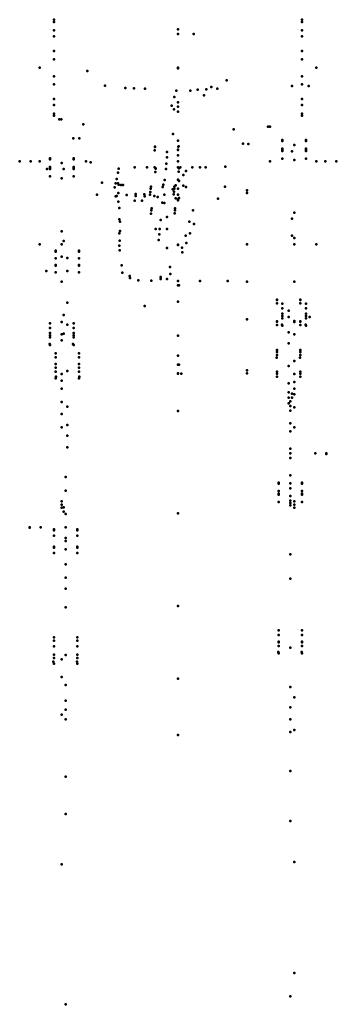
# Model space of a CAD drawing. Header units: millimetres. Extents: x -143 to 143, y -845 to 43.
import ezdxf

# ---------------------------------------------------------------- set-up
doc = ezdxf.new("R2010")
doc.units = ezdxf.units.MM
doc.layers.add('ConnectionPoints', color=7, linetype='Continuous', lineweight=50)

msp = doc.modelspace()

# ---------------------------------------------------------------- linework, layer by layer
at = {"layer": 'ConnectionPoints', "extrusion": (1, 0, 0)}
for p in [(-112, 43.33, 7.64), (-112, 41.35, -15.05), (112, 43.33, 7.64), (112, 41.35, -15.05), (-112, 33.71, 28.28), (-112, 28.28, -33.71), (112, 33.71, 28.28), (112, 28.28, -33.71), (-112, 15.05, 41.35), (112, 15.05, 41.35), (-112, 7.64, -43.33), (0, 0), (112, 7.64, -43.33), (-112, -7.64, 43.33), (112, -7.64, 43.33), (-112, -15.05, -41.35), (30, -17.5, 300.51), (103, -16.46, 652.27), (112, -15.05, -41.35), (118, -16.46, 652.27), (11, -20.62, 759.68), (-112, -28.28, 33.71), (-112, -33.71, -28.28), (112, -28.28, 33.71), (112, -33.71, -28.28), (-112, -41.35, 15.05), (-112, -43.33, -7.64), (112, -41.35, 15.05), (112, -43.33, -7.64), (-10, -75.99, 795.85), (-143, -84.39, 784.16), (-125, -84.39, 784.16), (133, -84.39, 784.16), (-39, -89.99, 433.31), (-21, -89.99, 433.31), (2, -89.99, 433.31), (20, -89.99, 433.31), (25, -89.99, 433.31), (-105, -159.38, -42.71), (105, -159.38, -42.71), (-100, -183.5, 893.86), (-105, -192.98, -116.84), (-105, -192.98, -116.84), (20, -192.3, 169.18), (105, -192.98, -116.84), (105, -192.98, -116.84), (1, -196.31, 423.81), (-30, -214.99, 123.94), (119, -224.9, 829.51), (1, -267.98, 420.98), (0, -275.75, 353.48), (103, -297.62, 521.16), (100, -302.66, 646.33), (105, -306.3, 131.55), (-105, -324.43, 140.01), (-105, -324.43, 140.01), (105, -324.43, 140.01), (124, -347.88, 579.88), (134, -347.88, 579.88), (-105, -391.34, 68.14), (-105, -396.93, 123.63), (-103.2, -396.57, 662.66), (105, -391.34, 68.14), (105, -396.93, 123.63), (-103.2, -400.56, 663.01), (-134, -414.97, 738.87), (-105, -583.75, -148.41), (-101.5, -587.87, 982.72), (101.5, -599.21, 754.73), (105, -716.46, 206.14)]:
    msp.add_point(p, dxfattribs=at)
at = {"layer": 'ConnectionPoints', "extrusion": (0, -0.173648, 0.984808)}
msp.add_point((0, 34.53, 422.41), dxfattribs=at)
at = {"layer": 'ConnectionPoints', "extrusion": (0, 0.087156, 0.996195)}
msp.add_point((0, 34.53, 422.41), dxfattribs=at)
at = {"layer": 'ConnectionPoints', "extrusion": (-1, 0, 0)}
for p in [(0, 30.51, 880.57), (14, 30.51, 880.57), (-125, 0), (0, 0), (0, 0), (125, 0), (0, 0), (0, -0.63, -0.11), (0, -0.63, -0.11), (0, -0.63, -0.11), (30, -17.5, 300.51), (0, -31.26, -341.82), (0, -35.05, 958.71), (0, -35.05, 958.71), (0, -39.75, -242.06), (0, -39.75, -242.06), (0, -65.77, -174.07), (0, -65.77, -174.07), (-10, -75.99, 795.85), (0, -73.87, -114.57), (0, -79.08, -85.02), (-133, -84.39, 784.16), (-83, -84.39, 784.16), (0, -84.39, 784.16), (83, -84.39, 784.16), (105, -83.35, 27.59), (125, -84.39, 784.16), (143, -84.39, 784.16), (-118.2, -91.51, 635.97), (-103.2, -91.51, 635.97), (-28, -89.99, 433.31), (0, -89.99, 433.31), (13, -89.99, 433.31), (25, -89.99, 433.31), (-105, -99.7, 39.95), (0, -101.1, -88.91), (0, -109.19, -29.41), (0, -114.4, 0.14), (0, -114.4, 0.14), (0, -114.4, 0.14), (62.46, -110.53, 217.04), (62.46, -113.12, 288.16), (62.46, -113.12, 145.92), (0, -118.6, 1017.21), (0, -118.6, 1017.21), (0, -119.7, -244.85), (-125, -159.38, -42.71), (0, -159.58, 83.56), (0, -159.58, 83.56), (0, -159.89, -43.42), (0, -159.89, -43.42), (62.46, -159.32, 93.21), (62.46, -159.32, 340.86), (125, -159.38, -42.71), (-119, -183.5, 893.86), (-10, -190.56, 481.05), (-10, -190.56, 481.05), (0, -192.3, 169.18), (45, -192.3, 169.18), (62.46, -193.09, 348.01), (62.46, -193.09, 86.07), (0, -196.31, 423.81), (0, -211.05, 1060.32), (0, -211.05, 1060.32), (62.46, -226.86, 340.86), (62.46, -226.86, 93.21), (100, -224.9, 829.51), (0, -241.74, 395.09), (0, -259.93, 438.25), (0, -267.98, 420.98), (62.46, -273.06, 288.16), (62.46, -273.06, 145.92), (0, -275.75, 353.48), (0, -276.03, 403.72), (3, -276.03, 403.72), (62.46, -275.65, 217.04), (101.5, -301.06, 583.98), (103, -294, 522.85), (103, -297.62, 521.16), (0, -309.57, 1086.72), (0, -309.57, 1086.72), (101.5, -305.28, 560.02), (101.5, -309.38, 606.84), (101.5, -320.92, 541.38), (101.5, -328.02, 622.48), (-100, -342.42, 774.1), (101.5, -343.78, 533.06), (101.5, -347.88, 579.88), (101.5, -351.98, 626.71), (134, -348.4, 580.11), (-101.5, -369.32, 726.83), (-101.5, -369.32, 751.16), (101.5, -367.74, 537.29), (-101.5, -381.48, 705.76), (-101.5, -381.48, 772.23), (101.5, -374.84, 618.38), (101.5, -386.38, 552.93), (101.5, -390.48, 599.75), (-105, -391.34, 68.14), (-105, -394.27, 70.87), (-105, -396.93, 123.63), (101.5, -392.6, 644.87), (101.5, -392.6, 644.87), (101.5, -394.7, 575.79), (105, -391.34, 68.14), (105, -394.27, 70.87), (105, -396.93, 123.63), (-103.2, -400.56, 663.01), (-101.5, -402.55, 693.6), (-101.5, -402.55, 784.39), (0, -402.02, 1129.83), (0, -402.02, 1129.83), (-134, -414.71, 738.99), (-124, -414.71, 738.99), (-101.5, -414.71, 738.99), (-101.5, -426.88, 693.6), (-101.5, -426.88, 784.39), (-101.5, -434.51, 815.36), (-101.5, -434.51, 815.36), (-101.5, -447.95, 705.76), (-101.5, -447.95, 772.23), (-101.5, -460.11, 751.16), (-101.5, -460.11, 726.83), (0, -485.57, 1188.33), (0, -485.57, 1188.33), (0, -551.13, 1266.47), (0, -551.13, 1266.47), (-105, -583.75, -148.41), (-105, -583.75, -148.41), (0, -602.13, 1354.8), (-101.5, -639.57, 959.61), (-101.5, -639.57, 959.61), (101.5, -634.63, 710.29), (101.5, -634.63, 710.29), (-101.5, -673.39, 992.05), (101.5, -679.49, 723.84), (-105, -718.8, -192.29), (-105, -718.8, -192.29), (105, -716.46, 206.14), (105, -716.46, 206.14), (105, -816.87, 105.74), (105, -816.87, 105.74), (101.5, -837.82, 656.63), (101.5, -837.82, 656.63), (-101.5, -844.98, 1004.05), (-101.5, -844.98, 1004.05)]:
    msp.add_point(p, dxfattribs=at)
at = {"layer": 'ConnectionPoints', "extrusion": (-0.126455, -0.389407, -0.912344)}
for p in [(-81.86, -2.89, -481.79), (-65.95, -16.16, -488.19), (43.92, -11.49, -497.74), (-1.4, -20.58, -373.59), (23.35, -24.99, -505.57)]:
    msp.add_point(p, dxfattribs=at)
at = {"layer": 'ConnectionPoints', "extrusion": (0.126455, 0.389407, 0.912344)}
for p in [(-81.86, -2.89, -481.79), (-65.95, -16.16, -488.19), (43.92, -11.49, -497.74), (23.35, -24.99, -505.57)]:
    msp.add_point(p, dxfattribs=at)
at = {"layer": 'ConnectionPoints', "extrusion": (0.986784, -0.046111, -0.155344)}
for p in [(-47.49, -18.17, -271.33), (-29.73, -19, -274.13), (-68.67, -103.73, -438.38)]:
    msp.add_point(p, dxfattribs=at)
at = {"layer": 'ConnectionPoints', "extrusion": (-0.986784, 0.046111, 0.155344)}
for p in [(-39.6, -18.54, -272.58), (-68.67, -103.73, -438.38)]:
    msp.add_point(p, dxfattribs=at)
at = {"layer": 'ConnectionPoints', "extrusion": (-0.127735, -0.223649, -0.966263)}
msp.add_point((-3.3, -26.42, -387.27), dxfattribs=at)
at = {"layer": 'ConnectionPoints', "extrusion": (-0.999048, -0.001522, 0.043593)}
for p in [(-1.4, -20.58, -373.59), (0, -31.26, -341.82)]:
    msp.add_point(p, dxfattribs=at)
at = {"layer": 'ConnectionPoints', "extrusion": (0.996419, 0.049133, 0.068808)}
for p in [(17.64, -19.82, -286.71), (35.57, -18.93, -285.47), (42.41, -107.37, -452.22)]:
    msp.add_point(p, dxfattribs=at)
at = {"layer": 'ConnectionPoints', "extrusion": (-0.996419, -0.049133, -0.068808)}
for p in [(25.61, -19.43, -286.16), (42.41, -107.37, -452.22)]:
    msp.add_point(p, dxfattribs=at)
at = {"layer": 'ConnectionPoints', "extrusion": (-0.125134, -0.051096, -0.990823)}
msp.add_point((-5.83, -34.21, -405.52), dxfattribs=at)
at = {"layer": 'ConnectionPoints', "extrusion": (0.991801, -0.032541, -0.123579)}
for p in [(-3.75, -37.58, -387.93), (-4.64, -59.88, -389.25), (-13.13, -105.55, -445.3), (-13.76, -107.5, -449.87), (-13.76, -107.5, -449.87), (-18.28, -116.52, -483.75), (-17.47, -155.36, -467.06)]:
    msp.add_point(p, dxfattribs=at)
at = {"layer": 'ConnectionPoints', "extrusion": (-0.999822, -0.018566, 0.003437)}
msp.add_point((-3.75, -37.58, -387.93), dxfattribs=at)
at = {"layer": 'ConnectionPoints', "extrusion": (-0.914094, 0.007609, -0.405432)}
for p in [(-107.21, -46.69, -437.97), (-105.38, -46.7, -437.16), (-94.46, -63.74, -464.57), (-88.98, -63.78, -462.14)]:
    msp.add_point(p, dxfattribs=at)
at = {"layer": 'ConnectionPoints', "extrusion": (-0.126917, -0.137898, -0.982281)}
for p in [(-85.53, -51.2, -486.25), (-85.53, -51.2, -486.25), (50.39, -55.66, -503.19)]:
    msp.add_point(p, dxfattribs=at)
at = {"layer": 'ConnectionPoints', "extrusion": (0.785345, -0.048149, -0.617183)}
for p in [(81.4, -53.22, -461.12), (82.97, -53.31, -462.35), (58.82, -68.63, -480.55), (63.53, -68.92, -484.26)]:
    msp.add_point(p, dxfattribs=at)
at = {"layer": 'ConnectionPoints', "extrusion": (-0.991801, 0.032541, 0.123579)}
for p in [(-4.64, -59.88, -389.25), (-13.13, -105.55, -445.3)]:
    msp.add_point(p, dxfattribs=at)
at = {"layer": 'ConnectionPoints', "extrusion": (0.126917, 0.137898, 0.982281)}
msp.add_point((50.39, -55.66, -503.19), dxfattribs=at)
at = {"layer": 'ConnectionPoints', "extrusion": (0.039871, 0.390458, 0.919757)}
for p in [(0.49, -70.91, -296.03), (-20.75, -71.08, -295.03), (-9.86, -80.78, -291.39), (-20.2, -90.65, -286.75), (-10.95, -91.51, -316.66), (1.04, -90.48, -287.74), (-11.95, -101.27, -339.66), (-24.94, -112.08, -391.61), (-24.64, -109.15, -384.71), (-24.46, -107.4, -380.57), (-3.7, -111.9, -392.6), (-3.4, -108.97, -385.7), (-3.22, -107.22, -381.57), (-24.38, -131.65, -383.32), (-24.08, -128.72, -376.42), (-23.91, -126.97, -372.28), (-3.15, -131.47, -384.32), (-2.85, -128.55, -377.42), (-2.67, -126.79, -373.28), (-15.64, -137.4, -424.75), (-16.47, -145.6, -444.07)]:
    msp.add_point(p, dxfattribs=at)
at = {"layer": 'ConnectionPoints', "extrusion": (0, 0.906308, -0.422618)}
for p in [(94.37, -65.26, 30.88), (105, -69.76, 21.25), (115.63, -65.26, 30.88), (94.37, -74.25, 11.62), (115.63, -74.25, 11.62), (105, -130.91, 49.77), (105, -153.57, 60.33), (94.37, -212.99, 99.77), (115.63, -212.99, 99.77), (94.37, -217.07, 101.67), (94.37, -221.98, 80.5), (115.63, -217.07, 101.67), (115.63, -221.98, 80.5), (94.37, -223.87, 104.84), (94.37, -226.05, 82.41), (115.63, -223.87, 104.84), (115.63, -226.05, 82.41), (94.37, -232.85, 85.58), (115.63, -232.85, 85.58), (105, -264.61, 112.11), (105, -283.64, 120.99)]:
    msp.add_point(p, dxfattribs=at)
at = {"layer": 'ConnectionPoints', "extrusion": (0, -0.906308, 0.422618)}
for p in [(94.37, -66.17, 31.31), (115.63, -66.17, 31.31), (94.37, -72.97, 34.48), (94.37, -75.15, 12.04), (115.63, -72.97, 34.48), (115.63, -75.15, 12.04), (94.37, -81.95, 15.21), (115.63, -81.95, 15.21), (94.37, -223.87, 104.84), (105, -228.36, 95.21), (105, -228.36, 95.21), (115.63, -223.87, 104.84), (94.05, -231.79, 87.85), (94.37, -232.85, 85.58), (115.31, -231.79, 87.85), (115.63, -232.85, 85.58), (105, -294.52, 126.06)]:
    msp.add_point(p, dxfattribs=at)
at = {"layer": 'ConnectionPoints', "extrusion": (-0.039871, -0.390458, -0.919757)}
for p in [(-21.09, -74.4, -302.85), (-20.79, -71.47, -295.95), (0.15, -74.22, -303.85), (0.45, -71.3, -296.95), (-20.54, -93.97, -294.57), (-20.24, -91.05, -287.67), (0.7, -93.8, -295.56), (1, -90.87, -288.66), (-25.19, -114.39, -390.61), (-24.94, -112.08, -391.61), (-3.96, -114.21, -391.61), (-3.7, -111.9, -392.6), (-14.04, -121.78, -387.96), (-14.04, -121.78, -387.96), (-24.38, -131.65, -383.32), (-3.15, -131.47, -384.32), (-16.95, -150.28, -455.1)]:
    msp.add_point(p, dxfattribs=at)
at = {"layer": 'ConnectionPoints', "extrusion": (0, 0.906308, 0.422618)}
msp.add_point((103, -75.37, 624.8), dxfattribs=at)
at = {"layer": 'ConnectionPoints', "extrusion": (0, -0.906308, -0.422618)}
msp.add_point((103, -75.37, 624.8), dxfattribs=at)
at = {"layer": 'ConnectionPoints', "extrusion": (0, 0.913545, -0.406737)}
for p in [(-115.63, -81.67, 43.56), (-105, -85.99, 33.85), (-94.37, -81.67, 43.56), (-115.63, -90.32, 24.14), (-94.37, -90.32, 24.14), (-105, -147.64, 61.3), (-105, -170.48, 71.46), (-115.63, -230.58, 109.86), (-94.37, -230.58, 109.86), (-115.63, -234.69, 111.69), (-115.63, -239.22, 90.44), (-94.37, -234.69, 111.69), (-94.37, -239.22, 90.44), (-115.63, -241.54, 114.74), (-115.63, -243.33, 92.27), (-94.37, -241.54, 114.74), (-94.37, -243.33, 92.27), (-115.63, -250.19, 95.32), (-94.37, -250.19, 95.32), (-105, -282.4, 121.3), (-105, -301.59, 129.84)]:
    msp.add_point(p, dxfattribs=at)
at = {"layer": 'ConnectionPoints', "extrusion": (0, -0.913545, 0.406737)}
for p in [(-115.63, -82.58, 43.97), (-94.37, -82.58, 43.97), (-115.63, -89.43, 47.02), (-115.63, -91.23, 24.54), (-94.37, -89.43, 47.02), (-94.37, -91.23, 24.54), (-115.63, -98.08, 27.59), (-94.37, -98.08, 27.59), (-115.63, -241.54, 114.74), (-105, -245.86, 105.03), (-105, -245.86, 105.03), (-94.37, -241.54, 114.74), (-115.95, -249.17, 97.61), (-115.63, -250.19, 95.32), (-94.69, -249.17, 97.61), (-94.37, -250.19, 95.32), (-105, -312.55, 134.72)]:
    msp.add_point(p, dxfattribs=at)
at = {"layer": 'ConnectionPoints', "extrusion": (-0.19161, 0.975045, -0.112125)}
msp.add_point((-78.83, -85.33, -482.33), dxfattribs=at)
at = {"layer": 'ConnectionPoints', "extrusion": (-0.998866, -0.008385, 0.04686)}
msp.add_point((-10.45, -86.64, -305.18), dxfattribs=at)
at = {"layer": 'ConnectionPoints', "extrusion": (-0.002886, 0.961086, -0.276233)}
for p in [(-54.3, -94.77, -537.76), (-53.54, -91.17, -525.26), (4.74, -96.7, -545.12), (7.3, -93.17, -532.84), (-56.35, -104.45, -571.42), (-55.47, -100.3, -557), (-2.16, -106.22, -578.18), (0.8, -102.14, -564.01), (-57.11, -108.04, -583.93), (-53.98, -113.01, -601.25), (-46.3, -114.92, -607.96), (-12.32, -114.38, -606.44), (-4.72, -109.76, -590.45), (-38.19, -115.86, -611.34), (-30.25, -116.12, -612.33), (-21.51, -115.73, -611.05)]:
    msp.add_point(p, dxfattribs=at)
at = {"layer": 'ConnectionPoints', "extrusion": (0.220804, 0.961514, -0.163512)}
msp.add_point((42.66, -89.32, -497.47), dxfattribs=at)
at = {"layer": 'ConnectionPoints', "extrusion": (-0.019343, -0.994121, 0.10653)}
for p in [(-54.27, -104.38, -535), (-53.5, -105.59, -521.12), (4.77, -106.31, -542.36), (-46.3, -114.92, -607.96), (7.34, -107.58, -528.7), (-56.31, -115.98, -568.11), (-55.43, -115.67, -552.58), (-53.95, -120.7, -599.04), (-21.51, -115.73, -611.05), (-12.3, -122.07, -604.23), (-2.13, -117.76, -574.86), (0.84, -117.52, -559.59)]:
    msp.add_point(p, dxfattribs=at)
at = {"layer": 'ConnectionPoints', "extrusion": (-0.83205, 0.019359, -0.554362)}
for p in [(-51.46, -105.73, -243.81), (-49.79, -105.77, -242.7), (-39.25, -119.83, -240.97), (-32.6, -119.99, -236.54)]:
    msp.add_point(p, dxfattribs=at)
at = {"layer": 'ConnectionPoints', "extrusion": (0.19161, -0.975045, 0.112125)}
msp.add_point((-73.08, -114.58, -478.96), dxfattribs=at)
at = {"layer": 'ConnectionPoints', "extrusion": (-0.154197, -0.985615, 0.069178)}
msp.add_point((-57.11, -108.04, -583.93), dxfattribs=at)
at = {"layer": 'ConnectionPoints', "extrusion": (-0.00826, -0.981338, 0.192113)}
for p in [(-38.19, -113.94, -611.89), (-30.26, -114.2, -612.88)]:
    msp.add_point(p, dxfattribs=at)
at = {"layer": 'ConnectionPoints', "extrusion": (0.1025, -0.994037, 0.037194)}
msp.add_point((-4.72, -109.76, -590.45), dxfattribs=at)
at = {"layer": 'ConnectionPoints', "extrusion": (-0.220804, -0.961514, 0.163512)}
msp.add_point((36.03, -118.16, -492.56), dxfattribs=at)
at = {"layer": 'ConnectionPoints', "extrusion": (-0.022836, 0.90634, -0.421932)}
for p in [(-53.06, -126.47, -488.16), (13.65, -128.66, -496.47), (-53.1, -136.75, -499.39), (10.27, -138.83, -507.29), (-53.01, -149.48, -508.91), (7.03, -151.45, -516.39), (-53, -160.58, -519.57), (3.69, -162.44, -526.64)]:
    msp.add_point(p, dxfattribs=at)
at = {"layer": 'ConnectionPoints', "extrusion": (-0.044323, 0.819414, -0.571486)}
for p in [(-52.4, -138.76, -479.58), (14.32, -140.95, -487.9), (-52.53, -147.4, -491.96), (-20.24, -145.58, -491.85), (10.85, -149.48, -499.86), (-52.65, -156.04, -504.34), (7.38, -158.01, -511.82), (-52.78, -164.68, -516.72), (3.91, -166.54, -523.78), (-50.42, -184.79, -545.73), (-6.78, -186.22, -551.17), (-43.44, -189.62, -553.19), (-35.91, -191.81, -556.92), (-24.01, -192.2, -558.4), (-15.67, -190.53, -556.65)]:
    msp.add_point(p, dxfattribs=at)
at = {"layer": 'ConnectionPoints', "extrusion": (1.22465e-16, 0.34202, 0.939693)}
msp.add_point((-10, -134.55, 634.95), dxfattribs=at)
at = {"layer": 'ConnectionPoints', "extrusion": (1.22465e-16, 0.906308, 0.422618)}
msp.add_point((103, -136.09, 596.48), dxfattribs=at)
at = {"layer": 'ConnectionPoints', "extrusion": (-1.22465e-16, -0.34202, -0.939693)}
msp.add_point((-10, -145.42, 605.09), dxfattribs=at)
at = {"layer": 'ConnectionPoints', "extrusion": (0, 0.996195, -0.087156)}
msp.add_point((-103.2, -156.26, 641.64), dxfattribs=at)
at = {"layer": 'ConnectionPoints', "extrusion": (0, -0.996195, 0.087156)}
msp.add_point((-103.2, -156.26, 641.64), dxfattribs=at)
at = {"layer": 'ConnectionPoints', "extrusion": (0.998866, 0.008385, -0.04686)}
msp.add_point((-17.47, -155.36, -467.06), dxfattribs=at)
at = {"layer": 'ConnectionPoints', "extrusion": (-1.22465e-16, -0.906308, -0.422618)}
msp.add_point((103, -151.5, 589.3), dxfattribs=at)
at = {"layer": 'ConnectionPoints', "extrusion": (0, 0.798636, 0.601815)}
for p in [(-110.63, -165.12, 894.39), (-89.37, -165.12, 894.39), (-100, -171.52, 902.88), (-110.63, -177.91, 911.37), (-89.37, -177.91, 911.37), (-100, -211.83, 872.5), (-100, -231.8, 857.46), (-110.63, -257.76, 824.58), (-110.63, -261.35, 821.88), (-89.37, -257.76, 824.58), (-89.37, -261.35, 821.88), (-110.63, -267.34, 817.36), (-110.63, -270.56, 841.56), (-110.63, -274.15, 838.85), (-89.37, -267.34, 817.36), (-89.37, -270.56, 841.56), (-89.37, -274.15, 838.85), (-110.63, -280.14, 834.34), (-89.37, -280.14, 834.34), (-100, -305.69, 801.78), (-100, -322.46, 789.14)]:
    msp.add_point(p, dxfattribs=at)
at = {"layer": 'ConnectionPoints', "extrusion": (0, -0.798636, -0.601815)}
for p in [(-110.63, -165.92, 893.79), (-89.37, -165.92, 893.79), (-110.63, -171.91, 889.28), (-89.37, -171.91, 889.28), (-110.63, -178.71, 910.77), (-110.63, -184.7, 906.26), (-89.37, -178.71, 910.77), (-89.37, -184.7, 906.26), (-110.63, -267.34, 817.36), (-100, -273.74, 825.85), (-100, -273.74, 825.85), (-89.37, -267.34, 817.36), (-110.63, -280.14, 834.34), (-110.31, -278.63, 832.34), (-89.37, -280.14, 834.34), (-89.05, -278.63, 832.34), (-100, -332.04, 781.92)]:
    msp.add_point(p, dxfattribs=at)
at = {"layer": 'ConnectionPoints', "extrusion": (0, -0.34202, -0.939693)}
msp.add_point((-10, -162.52, 558.11), dxfattribs=at)
at = {"layer": 'ConnectionPoints', "extrusion": (0, 0.34202, 0.939693)}
msp.add_point((-10, -162.52, 558.11), dxfattribs=at)
at = {"layer": 'ConnectionPoints', "extrusion": (-0.341058, 0.690788, -0.637567)}
msp.add_point((-50.78, -178.23, -550.3), dxfattribs=at)
at = {"layer": 'ConnectionPoints', "extrusion": (0.218219, 0.672438, -0.707253)}
msp.add_point((-7.14, -179.66, -555.74), dxfattribs=at)
at = {"layer": 'ConnectionPoints', "extrusion": (-0.054601, 0.766418, -0.640017)}
for p in [(-43.53, -187.98, -554.34), (-35.91, -191.81, -556.92), (-24.01, -192.2, -558.4), (-15.76, -188.89, -557.8)]:
    msp.add_point(p, dxfattribs=at)
at = {"layer": 'ConnectionPoints', "extrusion": (0, 0.390731, 0.920505)}
for p in [(89.37, -209.26, 839.16), (110.63, -209.26, 839.16), (100, -219.04, 843.31), (89.37, -228.83, 847.47), (110.63, -228.83, 847.47), (100, -238.77, 796.85), (100, -248.54, 773.83), (89.37, -254.58, 732.38), (89.37, -256.34, 728.24), (110.63, -254.58, 732.38), (110.63, -256.34, 728.24), (89.37, -259.27, 721.34), (110.63, -259.27, 721.34), (89.37, -274.15, 740.69), (110.63, -274.15, 740.69), (89.37, -275.91, 736.55), (89.37, -278.84, 729.64), (110.63, -275.91, 736.55), (110.63, -278.84, 729.64), (100, -284.69, 688.67), (100, -292.89, 669.34)]:
    msp.add_point(p, dxfattribs=at)
at = {"layer": 'ConnectionPoints', "extrusion": (0, -0.390731, -0.920505)}
for p in [(89.37, -209.65, 838.24), (89.37, -212.58, 831.34), (110.63, -209.65, 838.24), (110.63, -212.58, 831.34), (89.37, -229.22, 846.55), (110.63, -229.22, 846.55), (89.37, -232.15, 839.64), (110.63, -232.15, 839.64), (89.05, -261.58, 722.31), (89.37, -259.27, 721.34), (110.31, -261.58, 722.31), (110.63, -259.27, 721.34), (100, -269.06, 725.49), (100, -269.06, 725.49), (89.37, -278.84, 729.64), (110.63, -278.84, 729.64), (100, -297.58, 658.29)]:
    msp.add_point(p, dxfattribs=at)
at = {"layer": 'ConnectionPoints', "extrusion": (0, -0.731354, 0.681998)}
for p in [(-105, -229.54, -82.74), (105, -229.54, -82.74)]:
    msp.add_point(p, dxfattribs=at)
at = {"layer": 'ConnectionPoints', "extrusion": (-1.22465e-16, 0.996195, -0.087156)}
msp.add_point((-103.2, -223, 647.48), dxfattribs=at)
at = {"layer": 'ConnectionPoints', "extrusion": (0, 0.731354, -0.681998)}
for p in [(-105, -240.51, -72.51), (105, -240.51, -72.51)]:
    msp.add_point(p, dxfattribs=at)
at = {"layer": 'ConnectionPoints', "extrusion": (1.22465e-16, -0.996195, 0.087156)}
msp.add_point((-103.2, -239.94, 648.96), dxfattribs=at)
at = {"layer": 'ConnectionPoints', "extrusion": (-1.22465e-16, -0.731354, 0.681998)}
for p in [(-105, -276.35, -39.09), (105, -276.35, -39.09)]:
    msp.add_point(p, dxfattribs=at)
at = {"layer": 'ConnectionPoints', "extrusion": (1.22465e-16, 0.731354, -0.681998)}
for p in [(-105, -289.52, -26.82), (105, -289.52, -26.82)]:
    msp.add_point(p, dxfattribs=at)
at = {"layer": 'ConnectionPoints', "extrusion": (0, 0.882948, -0.469472)}
for p in [(90.87, -374.37, 647.22), (101.5, -379.36, 637.83), (112.13, -374.37, 647.22), (90.87, -384.35, 628.45), (112.13, -384.35, 628.45), (101.5, -438.94, 669.51), (101.5, -461.01, 681.25), (90.87, -507.69, 718.11), (90.87, -511.67, 720.22), (112.13, -507.69, 718.11), (112.13, -511.67, 720.22), (90.87, -517.67, 699.34), (90.87, -518.29, 723.74), (90.87, -521.65, 701.45), (112.13, -517.67, 699.34), (112.13, -518.29, 723.74), (112.13, -521.65, 701.45), (90.87, -528.27, 704.97), (112.13, -528.27, 704.97), (101.5, -558.6, 733.13), (101.5, -577.14, 742.99)]:
    msp.add_point(p, dxfattribs=at)
at = {"layer": 'ConnectionPoints', "extrusion": (0, -0.882948, 0.469472)}
for p in [(90.87, -375.25, 647.69), (90.87, -381.87, 651.21), (112.13, -375.25, 647.69), (112.13, -381.87, 651.21), (90.87, -385.23, 628.92), (112.13, -385.23, 628.92), (90.87, -391.85, 632.44), (112.13, -391.85, 632.44), (90.87, -518.29, 723.74), (101.5, -523.28, 714.36), (101.5, -523.28, 714.36), (112.13, -518.29, 723.74), (90.55, -527.09, 707.18), (90.87, -528.27, 704.97), (111.81, -527.09, 707.18), (112.13, -528.27, 704.97), (101.5, -587.73, 748.63)]:
    msp.add_point(p, dxfattribs=at)
at = {"layer": 'ConnectionPoints', "extrusion": (0, 0.67559, -0.737277)}
for p in [(-112.13, -416.54, 811.48), (-90.87, -416.54, 811.48), (-101.5, -424.38, 804.3), (-112.13, -432.22, 797.12), (-90.87, -432.22, 797.12), (-101.5, -469.97, 854.05), (-101.5, -486.86, 872.49), (-112.13, -513.83, 917.65), (-90.87, -513.83, 917.65), (-112.13, -516.87, 920.97), (-112.13, -521.93, 926.5), (-90.87, -516.87, 920.97), (-90.87, -521.93, 926.5), (-112.13, -529.5, 903.29), (-112.13, -532.54, 906.61), (-90.87, -529.5, 903.29), (-90.87, -532.54, 906.61), (-112.13, -537.61, 912.14), (-90.87, -537.61, 912.14), (-101.5, -556.8, 948.81), (-101.5, -570.98, 964.29)]:
    msp.add_point(p, dxfattribs=at)
at = {"layer": 'ConnectionPoints', "extrusion": (0, -0.67559, 0.737277)}
for p in [(-112.13, -417.22, 812.22), (-90.87, -417.22, 812.22), (-112.13, -422.29, 817.75), (-90.87, -422.29, 817.75), (-112.13, -432.89, 797.86), (-90.87, -432.89, 797.86), (-112.13, -437.96, 803.39), (-90.87, -437.96, 803.39), (-112.13, -521.93, 926.5), (-90.87, -521.93, 926.5), (-101.5, -529.77, 919.32), (-101.5, -529.77, 919.32), (-112.45, -535.76, 913.83), (-112.13, -537.61, 912.14), (-91.19, -535.76, 913.83), (-90.87, -537.61, 912.14), (-101.5, -579.09, 973.14)]:
    msp.add_point(p, dxfattribs=at)
at = {"layer": 'ConnectionPoints', "extrusion": (0, -0.529919, -0.848048)}
for p in [(-105, -533.68, -8.65), (-105, -549.58, -34.09)]:
    msp.add_point(p, dxfattribs=at)
at = {"layer": 'ConnectionPoints', "extrusion": (0, -0.978148, 0.207912)}
for p in [(105, -568.01, 206.9), (105, -597.35, 213.13)]:
    msp.add_point(p, dxfattribs=at)

doc.saveas('drawing.dxf')
